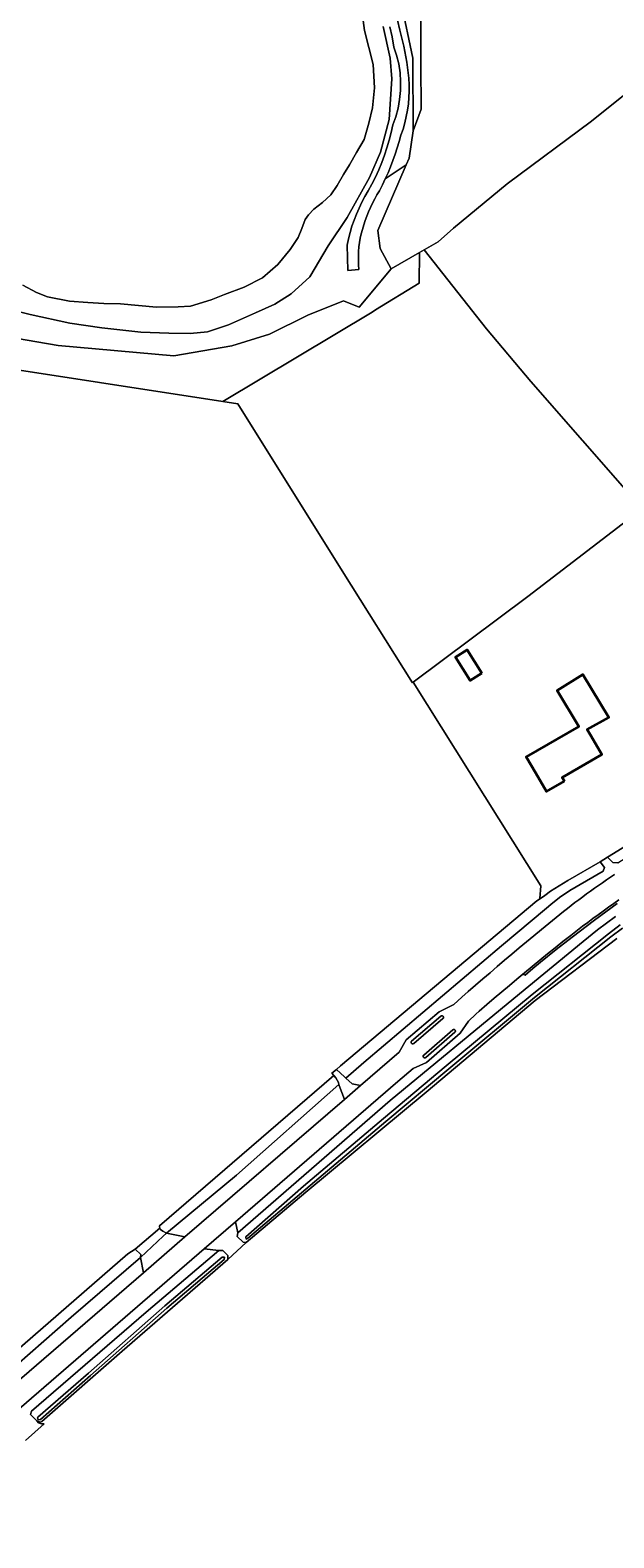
# Model space of a CAD drawing. Header units: metres. Extents: x 152737 to 157444, y 374779 to 378487.
# Tile 74 of 95: x 156428 to 156565, y 376472 to 376826. Entities that reach past the tile are written whole.
import ezdxf
from ezdxf.enums import TextEntityAlignment as Align

# ---------------------------------------------------------------- set-up
doc = ezdxf.new("R2010")
doc.units = ezdxf.units.M
for name, color, linetype, lineweight in [('B-XX-OG-BEBOUWING-GV', 7, 'Continuous', 35), ('B-XX-OG-BEBOUWING-T18', 10, 'Continuous', 18), ('B-XX-OG-TERREIN_CULTUURSCHEIDING-GV', 7, 'Continuous', 18), ('B-XX-OG-WATER-GV', 130, 'Continuous', 18), ('B-XX-OG-WATER_MEER-GV', 140, 'Continuous', 18), ('B-XX-OG-WATER_SLOOT-GV', 120, 'Continuous', 18), ('B-XX-OG-WEG-GV', 7, 'Continuous', 18), ('B-XX-VH-VERHARDING_GRASBETONSTEEN-GV', 70, 'Continuous', 18), ('B-XX-VH-VERHARDING_TEGEL-GV', 252, 'Continuous', 18)]:
    doc.layers.add(name, color=color, linetype=linetype, lineweight=lineweight)
doc.styles.add('NLCS-ISO-M-T18', font='NLCS-ISO.ttf', dxfattribs={"height": 1.8})

msp = doc.modelspace()

# ---------------------------------------------------------------- linework, layer by layer
at = {"layer": 'B-XX-OG-BEBOUWING-GV'}
for points in [[(156533.952, 376674.797), (156530.505, 376680.292), (156527.756, 376678.567), (156531.203, 376673.072)], [(156553.32, 376649.441), (156552.81, 376650.31), (156562.122, 376655.732), (156559.608, 376660.041), (156558.703, 376661.592), (156563.749, 376664.445), (156557.652, 376674.507), (156551.598, 376670.764), (156556.738, 376662.276), (156544.393, 376655.139), (156546.621, 376651.321), (156549.141, 376647.002)]]:
    msp.add_lwpolyline(points, close=True, dxfattribs=at)
at = {"layer": 'B-XX-OG-TERREIN_CULTUURSCHEIDING-GV'}
for points in [[(156523.669, 376776.15), (156520.386, 376774.255), (156535.065, 376755.701), (156545.43, 376743.355), (156569.71, 376715.588), (156582.14, 376724.482), (156624.65, 376755.863), (156682.479, 376800.602), (156624.761, 376871.931), (156603.006, 376898.412), (156595.535, 376892.623), (156595.563, 376892.557), (156601.849, 376885.571), (156602.598, 376884.707), (156603.509, 376883.672), (156617.565, 376867.699), (156594.514, 376838.942), (156593.348, 376837.488), (156585.19, 376828.603), (156567.582, 376810.827), (156559.681, 376804.537), (156539.924, 376789.801), (156527.314, 376779.37)], [(156519.634, 376841.587), (156499.606, 376858.181), (156515.279, 376838.216), (156515.015, 376832.276), (156517.789, 376819.274), (156517.865, 376802.228), (156519.679, 376807.295), (156519.672, 376817.84)], [(156519.313, 376773.635), (156519.235, 376766.466), (156509.007, 376760.163), (156508.194, 376759.599), (156473.2, 376738.649), (156476.694, 376738.11), (156501.155, 376698.835), (156517.697, 376672.591), (156517.874, 376672.723), (156544.774, 376692.814), (156571.616, 376713.408), (156569.71, 376715.588), (156545.43, 376743.355), (156535.065, 376755.701), (156520.386, 376774.255)], [(156533.952, 376674.797), (156531.203, 376673.072), (156527.756, 376678.567), (156530.505, 376680.292)], [(156553.32, 376649.441), (156549.141, 376647.002), (156546.621, 376651.321), (156544.393, 376655.139), (156556.738, 376662.276), (156551.598, 376670.764), (156557.652, 376674.507), (156563.749, 376664.445), (156558.703, 376661.592), (156559.608, 376660.041), (156562.122, 376655.732), (156552.81, 376650.31)], [(156459.944, 376543.306), (156464.258, 376542.372), (156501.705, 376574.703), (156500.473, 376577.957), (156500.405, 376578.218), (156476.373, 376556.933)], [(156453.829, 376537.577), (156459.135, 376542.549), (156459.944, 376543.306), (156459.112, 376543.708), (156458.529, 376544.113), (156458.352, 376544.459), (156452.619, 376539.504), (156453.893, 376538.293)], [(156383.082, 376472.287), (156454.537, 376533.98), (156453.829, 376537.577), (156437.59, 376523.548), (156418.209, 376506.651), (156403.995, 376494.286), (156400.955, 376491.642), (156397.707, 376488.816), (156382.048, 376474.808), (156381.21, 376474.763), (156380.594, 376474.987), (156379.347, 376476.129), (156377.96, 376474.929), (156379.086, 376473.923), (156380.365, 376473.088), (156381.012, 376472.863)]]:
    msp.add_lwpolyline(points, close=True, dxfattribs=at)
for points in [[(156519.634, 376841.587), (156519.672, 376817.84), (156519.679, 376807.295), (156517.865, 376802.228), (156516.932, 376795.832), (156516.228, 376794.213), (156509.544, 376778.85), (156510.11, 376774.558), (156512.659, 376769.794), (156519.313, 376773.635), (156520.386, 376774.255), (156523.669, 376776.15), (156527.314, 376779.37), (156539.924, 376789.801), (156559.681, 376804.537), (156567.582, 376810.827), (156585.19, 376828.603)], [(156516.889, 376813.073), (156516.906, 376811.568), (156516.848, 376810.059), (156516.715, 376808.553), (156516.508, 376807.053), (156516.228, 376805.567), (156515.875, 376804.1), (156515.452, 376802.655), (156514.961, 376801.24), (156514.555, 376799.731), (156514.109, 376798.232), (156513.623, 376796.744), (156513.099, 376795.268), (156512.536, 376793.807), (156511.934, 376792.361), (156511.295, 376790.933), (156516.228, 376794.213), (156516.932, 376795.832), (156517.865, 376802.228), (156517.789, 376819.274), (156515.015, 376832.276)], [(156514.141, 376828.242), (156514.725, 376825.857), (156515.057, 376824.625), (156515.365, 376823.386), (156515.647, 376822.14), (156515.904, 376820.888), (156516.135, 376819.632), (156516.34, 376818.37), (156516.519, 376817.106), (156516.673, 376815.838), (156516.8, 376814.569), (156516.889, 376813.073)], [(156510.773, 376826.749), (156512.447, 376819.332), (156512.856, 376814.417), (156512.227, 376804.868), (156510.141, 376797.24), (156507.566, 376791.25), (156502.308, 376781.871), (156497.904, 376775.197), (156493.599, 376767.945), (156489.182, 376763.97), (156485.337, 376761.541), (156480.815, 376759.495), (156474.464, 376756.669), (156469.554, 376755.006), (156465.506, 376754.601), (156460.492, 376754.674), (156453.934, 376754.932), (156444.769, 376755.949), (156437.242, 376757.07), (156427.976, 376759.051), (156419.577, 376761.133)], [(156422.257, 376753.923), (156434.548, 376751.84), (156461.684, 376749.354), (156475.273, 376751.744), (156484.078, 376754.46), (156493.101, 376758.914), (156501.471, 376762.282), (156505.165, 376760.81), (156512.659, 376769.794), (156510.11, 376774.558), (156509.544, 376778.85), (156516.228, 376794.213), (156511.295, 376790.933), (156510.62, 376789.522), (156509.909, 376788.133), (156509.34, 376787.189), (156508.801, 376786.226), (156508.292, 376785.246), (156507.814, 376784.249), (156507.367, 376783.238), (156506.952, 376782.213), (156506.571, 376781.177), (156506.222, 376780.13), (156505.908, 376779.076), (156505.644, 376778.062), (156505.422, 376777.033), (156505.245, 376775.993), (156505.111, 376774.944), (156505.023, 376773.889), (156504.98, 376772.832), (156504.982, 376771.775), (156505.028, 376770.722), (156505.12, 376769.676), (156502.505, 376769.426), (156502.358, 376775.371), (156502.665, 376776.861), (156503.034, 376778.342), (156503.466, 376779.809), (156503.959, 376781.259), (156504.512, 376782.688), (156505.124, 376784.092), (156505.792, 376785.468), (156506.516, 376786.811), (156507.292, 376788.12), (156508.172, 376789.733), (156508.996, 376791.381), (156509.761, 376793.06), (156510.467, 376794.767), (156511.11, 376796.499), (156511.691, 376798.253), (156512.207, 376800.025), (156512.659, 376801.811), (156513.046, 376803.609), (156513.741, 376805.536), (156514.282, 376807.538), (156514.66, 376809.596), (156514.866, 376811.688), (156514.897, 376813.794), (156514.753, 376815.892), (156514.436, 376817.96), (156513.953, 376819.977), (156513.316, 376821.925), (156512.875, 376824.314), (156512.327, 376826.691)], [(156221.909, 376777.039), (156271.483, 376769.771), (156473.2, 376738.649), (156508.194, 376759.599), (156509.007, 376760.163), (156519.235, 376766.466)], [(156519.235, 376766.466), (156519.313, 376773.635), (156512.659, 376769.794), (156505.165, 376760.81), (156501.471, 376762.282), (156493.101, 376758.914), (156484.078, 376754.46), (156475.273, 376751.744), (156461.684, 376749.354), (156434.548, 376751.84), (156422.257, 376753.923)], [(156401.949, 376495.86), (156450.888, 376538.447), (156452.619, 376539.504), (156458.352, 376544.459), (156458.29, 376544.762), (156458.33, 376544.994), (156499.207, 376580.314), (156498.757, 376580.856), (156499.827, 376581.757), (156500.776, 376582.556), (156546.829, 376621.315), (156547.269, 376621.607), (156547.56, 376621.925), (156547.78, 376624.858), (156517.874, 376672.723), (156517.697, 376672.591), (156501.155, 376698.835), (156476.694, 376738.11), (156473.2, 376738.649), (156271.483, 376769.771)], [(156571.616, 376713.408), (156544.774, 376692.814), (156517.874, 376672.723), (156547.78, 376624.858), (156547.56, 376621.925), (156547.269, 376621.607), (156548.763, 376622.6), (156550.047, 376623.64), (156554.142, 376626.087), (156561.738, 376630.511), (156563.479, 376631.607), (156575.009, 376638.705)], [(156565.868, 376630.257), (156564.688, 376630.322), (156563.479, 376631.607), (156561.738, 376630.511), (156562.756, 376629.137), (156562.4, 376628.323), (156554.6, 376623.767), (156552.19, 376622.118), (156550.163, 376620.478), (156549.14, 376619.65), (156538.586, 376610.795), (156506.234, 376583.38), (156502.056, 376579.68), (156503.552, 376578.353), (156505.446, 376577.934), (156514.533, 376585.779), (156516.23, 376588.712), (156523.905, 376595.27), (156527.396, 376597.006), (156529.286, 376598.708), (156530.782, 376600.028), (156532.474, 376601.512), (156534.17, 376602.989), (156535.873, 376604.46), (156537.58, 376605.925), (156539.293, 376607.383), (156541.01, 376608.836), (156542.733, 376610.283), (156544.461, 376611.724), (156546.194, 376613.158), (156547.932, 376614.586), (156549.676, 376616.008), (156551.424, 376617.424), (156552.247, 376618.097), (156553.133, 376618.81), (156554.024, 376619.517), (156554.92, 376620.218), (156555.82, 376620.913), (156556.726, 376621.601), (156557.636, 376622.283), (156558.551, 376622.959), (156559.471, 376623.628), (156560.396, 376624.29), (156561.325, 376624.946), (156562.259, 376625.595), (156563.197, 376626.238), (156564.14, 376626.875), (156565.087, 376627.504)], [(156565.747, 376620.697), (156560.388, 376616.826), (156555.12, 376612.831), (156551.429, 376609.881), (156547.76, 376606.905), (156545.933, 376605.407), (156544.111, 376603.903), (156543.565, 376604.1), (156542.2, 376602.965), (156540.418, 376601.474), (156538.641, 376599.977), (156536.869, 376598.474), (156535.102, 376596.964), (156533.34, 376595.449), (156532.509, 376594.73), (156530.862, 376593.11), (156528.866, 376590.266), (156520.98, 376583.386), (156517.849, 376581.983), (156514.243, 376578.903), (156476.153, 376545.964), (156476.686, 376543.379), (156512.455, 376574.427), (156541.435, 376598.415), (156557.701, 376611.821), (156561.103, 376614.537), (156565.303, 376617.671)], [(156565.616, 376612.51), (156546.435, 376597.924), (156520.915, 376576.407), (156492.607, 376552.9), (156478.658, 376541.061), (156474.343, 376537.067), (156449.569, 376515.572), (156430.653, 376499.003), (156430.359, 376498.84), (156429.478, 376499.16), (156429.929, 376498.696), (156430.613, 376498.484), (156431.224, 376498.465), (156426.856, 376494.6)], [(156426.856, 376494.6), (156431.224, 376498.465), (156430.613, 376498.484), (156429.929, 376498.696), (156429.478, 376499.16), (156428.003, 376500.68), (156428.269, 376501.415), (156455.149, 376524.725), (156472.255, 376539.164), (156468.805, 376539.61), (156359.248, 376444.87)]]:
    msp.add_lwpolyline(points, dxfattribs=at)
at = {"layer": 'B-XX-OG-WATER-GV'}
for points in [[(156575.009, 376638.705), (156563.479, 376631.607), (156564.688, 376630.322), (156565.868, 376630.257), (156575.473, 376636.403), (156575.754, 376637.006)], [(156499.827, 376581.757), (156501.684, 376580.01), (156502.056, 376579.68), (156506.234, 376583.38), (156538.586, 376610.795), (156549.14, 376619.65), (156550.163, 376620.478), (156552.19, 376622.118), (156554.6, 376623.767), (156562.4, 376628.323), (156562.756, 376629.137), (156561.738, 376630.511), (156554.142, 376626.087), (156550.047, 376623.64), (156548.763, 376622.6), (156547.269, 376621.607), (156546.829, 376621.315), (156500.776, 376582.556)], [(156458.352, 376544.459), (156458.529, 376544.113), (156459.112, 376543.708), (156459.944, 376543.306), (156476.373, 376556.933), (156500.405, 376578.218), (156500.289, 376578.667), (156499.657, 376579.771), (156499.207, 376580.314), (156458.33, 376544.994), (156458.29, 376544.762)], [(156401.949, 376495.86), (156402.761, 376495.235), (156403.42, 376494.728), (156403.995, 376494.286), (156418.209, 376506.651), (156437.59, 376523.548), (156453.829, 376537.577), (156453.893, 376538.293), (156452.619, 376539.504), (156450.888, 376538.447)], [(156442.087, 376509.831), (156460.055, 376525.671), (156473.472, 376537.066), (156473.523, 376537.656), (156472.995, 376537.611), (156459.586, 376526.212), (156441.613, 376510.368), (156429.726, 376500.024), (156429.634, 376499.867), (156429.805, 376499.387), (156430.358, 376499.481)]]:
    msp.add_lwpolyline(points, close=True, dxfattribs=at)
msp.add_lwpolyline([(156566.451, 376615.683), (156563.682, 376613.586), (156545.79, 376599.325), (156525.612, 376582.582), (156510.871, 376570.216), (156492.059, 376554.316), (156478.563, 376542.429), (156478.651, 376541.846), (156478.955, 376541.985), (156492.636, 376553.636), (156511.446, 376569.534), (156526.184, 376581.897), (156546.353, 376598.633), (156564.23, 376612.881), (156566.966, 376614.954)], dxfattribs=at)
at = {"layer": 'B-XX-OG-WATER_MEER-GV'}
msp.add_lwpolyline([(156426.197, 376766.012), (156429.407, 376764.281), (156432.031, 376763.226), (156437.179, 376762.184), (156441.449, 376761.913), (156445.234, 376761.64), (156449.115, 376761.561), (156457.56, 376760.825), (156462.702, 376760.849), (156465.611, 376761.057), (156470.455, 376762.536), (156473.554, 376763.812), (156478.203, 376765.483), (156482.461, 376767.735), (156486.036, 376770.856), (156488.93, 376774.363), (156490.857, 376777.186), (156491.72, 376779.324), (156492.487, 376781.365), (156493.258, 376782.533), (156494.513, 376783.801), (156496.543, 376785.363), (156498.475, 376787.215), (156500.017, 376789.357), (156501.46, 376791.983), (156502.904, 376794.222), (156504.54, 376797.14), (156506.369, 376800.157), (156507.418, 376804.042), (156508.274, 376807.636), (156508.737, 376812.296), (156508.419, 376817.824), (156506.441, 376825.771), (156505.839, 376829.94)], dxfattribs=at)
at = {"layer": 'B-XX-OG-WATER_SLOOT-GV'}
for points in [[(156505.839, 376829.94), (156506.441, 376825.771), (156508.419, 376817.824), (156508.737, 376812.296), (156508.274, 376807.636), (156507.418, 376804.042), (156506.369, 376800.157), (156504.54, 376797.14), (156502.904, 376794.222), (156501.46, 376791.983), (156500.017, 376789.357), (156498.475, 376787.215), (156496.543, 376785.363), (156494.513, 376783.801), (156493.258, 376782.533), (156492.487, 376781.365), (156491.72, 376779.324), (156490.857, 376777.186), (156488.93, 376774.363), (156486.036, 376770.856), (156482.461, 376767.735), (156478.203, 376765.483), (156473.554, 376763.812), (156470.455, 376762.536), (156465.611, 376761.057), (156462.702, 376760.849), (156457.56, 376760.825), (156449.115, 376761.561), (156445.234, 376761.64), (156441.449, 376761.913), (156437.179, 376762.184), (156432.031, 376763.226), (156429.407, 376764.281), (156426.197, 376766.012)], [(156419.577, 376761.133), (156427.976, 376759.051), (156437.242, 376757.07), (156444.769, 376755.949), (156453.934, 376754.932), (156460.492, 376754.674), (156465.506, 376754.601), (156469.554, 376755.006), (156474.464, 376756.669), (156480.815, 376759.495), (156485.337, 376761.541), (156489.182, 376763.97), (156493.599, 376767.945), (156497.904, 376775.197), (156502.308, 376781.871), (156507.566, 376791.25), (156510.141, 376797.24), (156512.227, 376804.868), (156512.856, 376814.417), (156512.447, 376819.332), (156510.773, 376826.749)], [(156565.303, 376617.671), (156561.103, 376614.537), (156557.701, 376611.821), (156541.435, 376598.415), (156512.455, 376574.427), (156476.686, 376543.379), (156476.543, 376542.522), (156477.9, 376541.147), (156478.658, 376541.061), (156492.607, 376552.9), (156520.915, 376576.407), (156546.435, 376597.924), (156565.616, 376612.51)], [(156566.966, 376614.954), (156564.23, 376612.881), (156546.353, 376598.633), (156526.184, 376581.897), (156511.446, 376569.534), (156492.636, 376553.636), (156478.955, 376541.985), (156478.651, 376541.846), (156478.563, 376542.429), (156492.059, 376554.316), (156510.871, 376570.216), (156525.612, 376582.582), (156545.79, 376599.325), (156563.682, 376613.586), (156566.451, 376615.683)]]:
    msp.add_lwpolyline(points, dxfattribs=at)
for points in [[(156429.478, 376499.16), (156430.359, 376498.84), (156430.653, 376499.003), (156449.569, 376515.572), (156474.343, 376537.067), (156474.304, 376538.049), (156473.143, 376539.202), (156472.255, 376539.164), (156455.149, 376524.725), (156428.269, 376501.415), (156428.003, 376500.68)], [(156442.087, 376509.831), (156430.358, 376499.481), (156429.805, 376499.387), (156429.634, 376499.867), (156429.726, 376500.024), (156441.613, 376510.368), (156459.586, 376526.212), (156472.995, 376537.611), (156473.523, 376537.656), (156473.472, 376537.066), (156460.055, 376525.671)]]:
    msp.add_lwpolyline(points, close=True, dxfattribs=at)
at = {"layer": 'B-XX-OG-WEG-GV'}
for points in [[(156512.327, 376826.691), (156512.875, 376824.314), (156513.316, 376821.925), (156513.953, 376819.977), (156514.436, 376817.96), (156514.753, 376815.892), (156514.897, 376813.794), (156514.866, 376811.688), (156514.66, 376809.596), (156514.282, 376807.538), (156513.741, 376805.536), (156513.046, 376803.609), (156512.659, 376801.811), (156512.207, 376800.025), (156511.691, 376798.253), (156511.11, 376796.499), (156510.467, 376794.767), (156509.761, 376793.06), (156508.996, 376791.381), (156508.172, 376789.733), (156507.292, 376788.12), (156506.516, 376786.811), (156505.792, 376785.468), (156505.124, 376784.092), (156504.512, 376782.688), (156503.959, 376781.259), (156503.466, 376779.809), (156503.034, 376778.342), (156502.665, 376776.861), (156502.358, 376775.371), (156502.505, 376769.426), (156505.12, 376769.676), (156505.028, 376770.722), (156504.982, 376771.775), (156504.98, 376772.832), (156505.023, 376773.889), (156505.111, 376774.944), (156505.245, 376775.993), (156505.422, 376777.033), (156505.644, 376778.062), (156505.908, 376779.076), (156506.222, 376780.13), (156506.571, 376781.177), (156506.952, 376782.213), (156507.367, 376783.238), (156507.814, 376784.249), (156508.292, 376785.246), (156508.801, 376786.226), (156509.34, 376787.189), (156509.909, 376788.133), (156510.62, 376789.522), (156511.295, 376790.933), (156511.934, 376792.361), (156512.536, 376793.807), (156513.099, 376795.268), (156513.623, 376796.744), (156514.109, 376798.232), (156514.555, 376799.731), (156514.961, 376801.24), (156515.452, 376802.655), (156515.875, 376804.1), (156516.228, 376805.567), (156516.508, 376807.053), (156516.715, 376808.553), (156516.848, 376810.059), (156516.906, 376811.568), (156516.889, 376813.073), (156516.8, 376814.569), (156516.673, 376815.838), (156516.519, 376817.106), (156516.34, 376818.37), (156516.135, 376819.632), (156515.904, 376820.888), (156515.647, 376822.14), (156515.365, 376823.386), (156515.057, 376824.625), (156514.725, 376825.857), (156514.141, 376828.242)], [(156565.087, 376627.504), (156564.14, 376626.875), (156563.197, 376626.238), (156562.259, 376625.595), (156561.325, 376624.946), (156560.396, 376624.29), (156559.471, 376623.628), (156558.551, 376622.959), (156557.636, 376622.283), (156556.726, 376621.601), (156555.82, 376620.913), (156554.92, 376620.218), (156554.024, 376619.517), (156553.133, 376618.81), (156552.247, 376618.097), (156551.424, 376617.424), (156549.676, 376616.008), (156547.932, 376614.586), (156546.194, 376613.158), (156544.461, 376611.724), (156542.733, 376610.283), (156541.01, 376608.836), (156539.293, 376607.383), (156537.58, 376605.925), (156535.873, 376604.46), (156534.17, 376602.989), (156532.474, 376601.512), (156530.782, 376600.028), (156529.286, 376598.708), (156527.396, 376597.006), (156523.905, 376595.27), (156516.23, 376588.712), (156514.533, 376585.779), (156505.446, 376577.934), (156501.705, 376574.703), (156464.258, 376542.372), (156454.537, 376533.98), (156383.082, 376472.287)], [(156359.248, 376444.87), (156468.805, 376539.61), (156476.153, 376545.964), (156514.243, 376578.903), (156517.849, 376581.983), (156520.98, 376583.386), (156528.866, 376590.266), (156530.862, 376593.11), (156532.509, 376594.73), (156533.34, 376595.449), (156535.102, 376596.964), (156536.869, 376598.474), (156538.641, 376599.977), (156540.418, 376601.474), (156542.2, 376602.965), (156543.565, 376604.1), (156543.988, 376604.45), (156545.78, 376605.929), (156547.578, 376607.402), (156549.381, 376608.868), (156551.188, 376610.328), (156553.001, 376611.782), (156554.819, 376613.23), (156555.196, 376613.523), (156556.392, 376614.443), (156557.593, 376615.358), (156558.799, 376616.266), (156560.009, 376617.168), (156561.224, 376618.063), (156562.444, 376618.952), (156563.669, 376619.834), (156564.898, 376620.71), (156566.132, 376621.579)]]:
    msp.add_lwpolyline(points, dxfattribs=at)
for points in [[(156517.796, 376587.763), (156517.741, 376587.756), (156517.685, 376587.758), (156517.631, 376587.767), (156517.578, 376587.785), (156517.528, 376587.809), (156517.482, 376587.841), (156517.418, 376587.904), (156517.39, 376587.947), (156517.369, 376587.994), (156517.355, 376588.044), (156517.349, 376588.095), (156517.351, 376588.146), (156517.361, 376588.197), (156517.379, 376588.246), (156517.404, 376588.291), (156517.435, 376588.332), (156517.473, 376588.367), (156524.341, 376594.258), (156524.422, 376594.311), (156524.473, 376594.331), (156524.526, 376594.343), (156524.58, 376594.347), (156524.634, 376594.344), (156524.687, 376594.332), (156524.738, 376594.313), (156524.785, 376594.286), (156524.828, 376594.253), (156524.866, 376594.214), (156524.899, 376594.169), (156524.925, 376594.121), (156524.944, 376594.069), (156524.955, 376594.015), (156524.958, 376593.96), (156524.954, 376593.905), (156524.941, 376593.852), (156524.921, 376593.801), (156524.893, 376593.753), (156524.859, 376593.71), (156524.819, 376593.672), (156517.976, 376587.849), (156517.901, 376587.799), (156517.85, 376587.777)], [(156520.592, 376584.465), (156520.538, 376584.463), (156520.484, 376584.47), (156520.432, 376584.484), (156520.383, 376584.505), (156520.337, 376584.534), (156520.296, 376584.569), (156520.261, 376584.61), (156520.225, 376584.668), (156520.204, 376584.719), (156520.19, 376584.772), (156520.185, 376584.826), (156520.188, 376584.88), (156520.198, 376584.934), (156520.217, 376584.985), (156520.242, 376585.033), (156520.275, 376585.077), (156520.313, 376585.116), (156527.112, 376591.024), (156527.191, 376591.082), (156527.241, 376591.104), (156527.294, 376591.119), (156527.348, 376591.126), (156527.403, 376591.126), (156527.457, 376591.117), (156527.509, 376591.101), (156527.558, 376591.077), (156527.604, 376591.046), (156527.644, 376591.009), (156527.682, 376590.965), (156527.711, 376590.92), (156527.732, 376590.87), (156527.746, 376590.819), (156527.752, 376590.765), (156527.75, 376590.712), (156527.74, 376590.659), (156527.723, 376590.608), (156527.698, 376590.56), (156527.666, 376590.517), (156527.628, 376590.479), (156520.795, 376584.555), (156520.744, 376584.517), (156520.696, 376584.492), (156520.645, 376584.475)], [(156499.207, 376580.314), (156499.657, 376579.771), (156500.289, 376578.667), (156500.405, 376578.218), (156500.473, 376577.957), (156501.705, 376574.703), (156505.446, 376577.934), (156503.552, 376578.353), (156502.056, 376579.68), (156501.684, 376580.01), (156499.827, 376581.757), (156498.757, 376580.856)], [(156472.255, 376539.164), (156473.143, 376539.202), (156474.304, 376538.049), (156474.343, 376537.067), (156478.658, 376541.061), (156477.9, 376541.147), (156476.543, 376542.522), (156476.686, 376543.379), (156476.153, 376545.964), (156468.805, 376539.61)], [(156453.829, 376537.577), (156454.537, 376533.98), (156464.258, 376542.372), (156459.944, 376543.306), (156459.135, 376542.549)]]:
    msp.add_lwpolyline(points, close=True, dxfattribs=at)
at = {"layer": 'B-XX-VH-VERHARDING_GRASBETONSTEEN-GV'}
msp.add_lwpolyline([(156566.132, 376621.579), (156564.898, 376620.71), (156563.669, 376619.834), (156562.444, 376618.952), (156561.224, 376618.063), (156560.009, 376617.168), (156558.799, 376616.266), (156557.593, 376615.358), (156556.392, 376614.443), (156555.196, 376613.523), (156554.819, 376613.23), (156553.001, 376611.782), (156551.188, 376610.328), (156549.381, 376608.868), (156547.578, 376607.402), (156545.78, 376605.929), (156543.988, 376604.45), (156543.565, 376604.1), (156544.111, 376603.903), (156545.933, 376605.407), (156547.76, 376606.905), (156551.429, 376609.881), (156555.12, 376612.831), (156560.388, 376616.826), (156565.747, 376620.697)], dxfattribs=at)
at = {"layer": 'B-XX-VH-VERHARDING_TEGEL-GV'}
for points in [[(156517.796, 376587.763), (156517.85, 376587.777), (156517.901, 376587.799), (156517.976, 376587.849), (156524.819, 376593.672), (156524.859, 376593.71), (156524.893, 376593.753), (156524.921, 376593.801), (156524.941, 376593.852), (156524.954, 376593.905), (156524.958, 376593.96), (156524.955, 376594.015), (156524.944, 376594.069), (156524.925, 376594.121), (156524.899, 376594.169), (156524.866, 376594.214), (156524.828, 376594.253), (156524.785, 376594.286), (156524.738, 376594.313), (156524.687, 376594.332), (156524.634, 376594.344), (156524.58, 376594.347), (156524.526, 376594.343), (156524.473, 376594.331), (156524.422, 376594.311), (156524.341, 376594.258), (156517.473, 376588.367), (156517.435, 376588.332), (156517.404, 376588.291), (156517.379, 376588.246), (156517.361, 376588.197), (156517.351, 376588.146), (156517.349, 376588.095), (156517.355, 376588.044), (156517.369, 376587.994), (156517.39, 376587.947), (156517.418, 376587.904), (156517.482, 376587.841), (156517.528, 376587.809), (156517.578, 376587.785), (156517.631, 376587.767), (156517.685, 376587.758), (156517.741, 376587.756)], [(156520.592, 376584.465), (156520.645, 376584.475), (156520.696, 376584.492), (156520.744, 376584.517), (156520.795, 376584.555), (156527.628, 376590.479), (156527.666, 376590.517), (156527.698, 376590.56), (156527.723, 376590.608), (156527.74, 376590.659), (156527.75, 376590.712), (156527.752, 376590.765), (156527.746, 376590.819), (156527.732, 376590.87), (156527.711, 376590.92), (156527.682, 376590.965), (156527.644, 376591.009), (156527.604, 376591.046), (156527.558, 376591.077), (156527.509, 376591.101), (156527.457, 376591.117), (156527.403, 376591.126), (156527.348, 376591.126), (156527.294, 376591.119), (156527.241, 376591.104), (156527.191, 376591.082), (156527.112, 376591.024), (156520.313, 376585.116), (156520.275, 376585.077), (156520.242, 376585.033), (156520.217, 376584.985), (156520.198, 376584.934), (156520.188, 376584.88), (156520.185, 376584.826), (156520.19, 376584.772), (156520.204, 376584.719), (156520.225, 376584.668), (156520.261, 376584.61), (156520.296, 376584.569), (156520.337, 376584.534), (156520.383, 376584.505), (156520.432, 376584.484), (156520.484, 376584.47), (156520.538, 376584.463)]]:
    msp.add_lwpolyline(points, close=True, dxfattribs=at)

# ---------------------------------------------------------------- texts
at = {"layer": 'B-XX-OG-BEBOUWING-T18', "style": 'NLCS-ISO-M-T18'}
msp.add_text('19', height=0.0018, rotation=30, dxfattribs=at).set_placement((156555.26, 376654.629), align=Align.MIDDLE_CENTER)

doc.saveas('drawing.dxf')
